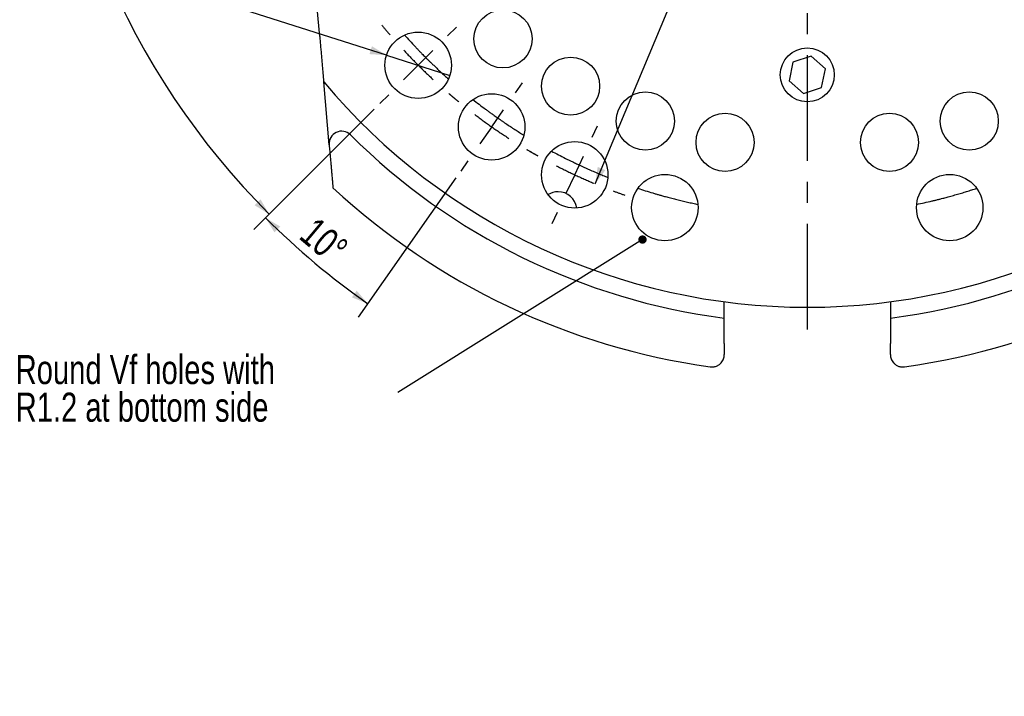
# Model space of a CAD drawing. Header units: millimetres. Extents: x 8 to 862, y 8 to 585.
# Tile 75 of 84: x 644 to 763, y 445 to 527. Entities that reach past the tile are written whole.
import ezdxf

# ---------------------------------------------------------------- set-up
doc = ezdxf.new("R2010")
doc.units = ezdxf.units.MM
doc.linetypes.add('CENTERX2', pattern=[20.32, 12.7, -2.54, 2.54, -2.54])
for name, color, linetype in [('CENTERLINE', 4, 'CENTERX2'), ('DIMENSIONS', 2, 'Continuous'), ('TEXT', 2, 'Continuous')]:
    doc.layers.add(name, color=color, linetype=linetype)
doc.layers.add('OUTLINE', color=7, linetype='Continuous', lineweight=25)
doc.styles.add('SLDTEXTSTYLE0', font='TXT', dxfattribs={"width": 0.75})
doc.dimstyles.new('SLDDIMSTYLE20', dxfattribs={"dimtxt": 0.18, "dimasz": 1, "dimexe": 0, "dimexo": 0.0625, "dimgap": 0, "dimtad": 0, "dimtih": 1, "dimtoh": 1, "dimdec": 0, "dimrnd": 1e-09, "dimzin": 0, "dimdsep": 46, "dimtxsty": 'Standard', "dimblk1": 'DOT', "dimblk2": 'DOT', "dimsah": 1, "dimcen": 0.09, "dimadec": 0, "dimazin": 0, "dimtfac": 1, "dimtdec": 0, "dimtofl": 0, "dimtmove": 0, "dimatfit": 3, "dimldrblk": 'DOT', "dimfxl": 0, "dimfrac": 2, "dimtolj": 1, "dimtzin": 0, "dimarcsym": 0})
doc.dimstyles.new('SLDDIMSTYLE23', dxfattribs={"dimtxt": 3.5, "dimasz": 2, "dimexe": 0, "dimexo": 0.0625, "dimgap": 0.875, "dimtad": 1, "dimrnd": 1e-09, "dimzin": 12, "dimdsep": 46, "dimtxsty": 'SLDTEXTSTYLE0', "dimsah": 1, "dimcen": 0, "dimadec": 0, "dimazin": 3, "dimtfac": 1, "dimtofl": 0, "dimtmove": 0, "dimatfit": 3, "dimfxl": 0, "dimfrac": 2, "dimtolj": 1, "dimtzin": 12, "dimarcsym": 0})
doc.dimstyles.new('SLDDIMSTYLE35', dxfattribs={"dimtxt": 3.5, "dimasz": 2, "dimexe": 0, "dimexo": 0.0625, "dimgap": 0.875, "dimtad": 1, "dimrnd": 1e-09, "dimzin": 12, "dimdsep": 46, "dimtxsty": 'SLDTEXTSTYLE0', "dimblk1": 'NONE', "dimsah": 1, "dimcen": 0, "dimadec": 0, "dimazin": 3, "dimtfac": 1, "dimtmove": 0, "dimatfit": 3, "dimldrblk": 'NONE', "dimfxl": 0, "dimfrac": 2, "dimtolj": 1, "dimtzin": 12, "dimarcsym": 0})
doc.dimstyles.new('SLDDIMSTYLE8', dxfattribs={"dimtxt": 3.5, "dimasz": 2, "dimexe": 0, "dimexo": 0.0625, "dimgap": 0.875, "dimtad": 1, "dimdec": 4, "dimzin": 12, "dimdsep": 46, "dimtxsty": 'SLDTEXTSTYLE0', "dimsah": 1, "dimcen": 0.09, "dimazin": 3, "dimtfac": 1, "dimtofl": 0, "dimtmove": 0, "dimatfit": 3, "dimfxl": 0, "dimfrac": 2, "dimtolj": 1, "dimtzin": 12, "dimarcsym": 0})
doc.dimstyles.new('SLDDIMSTYLE9', dxfattribs={"dimtxt": 3.5, "dimasz": 2, "dimexe": 0, "dimexo": 0.0625, "dimgap": 0.875, "dimtad": 1, "dimrnd": 1e-09, "dimzin": 12, "dimdsep": 46, "dimtxsty": 'SLDTEXTSTYLE0', "dimsah": 1, "dimcen": 0, "dimadec": 0, "dimazin": 3, "dimtfac": 1, "dimtofl": 0, "dimtmove": 0, "dimatfit": 3, "dimfxl": 0, "dimfrac": 2, "dimtolj": 1, "dimtzin": 12, "dimarcsym": 0})

# ---------------------------------------------------------------- blocks, each defined once
blk = doc.blocks.new('_D_87')
at = {"layer": 'DIMENSIONS'}
blk.add_line((791.29, 545.14), (739.17, 568.21), dxfattribs=at)
blk.add_arc((739.17, 568.21), 131.85, 291.267, 338.1374, dxfattribs=at)
blk.add_solid([(791.29, 545.14), (789.66, 546.41), (789.26, 545.49)], dxfattribs=at)
at = {"layer": 'DIMENSIONS', "insert": (761.08, 563.43), "char_height": 3.5, "attachment_point": 1, "rotation": 336.1278, "style": 'SLDTEXTSTYLE0'}
blk.add_mtext('R57', dxfattribs=at)
blk = doc.blocks.new('_D_88')
at = {"layer": 'DIMENSIONS'}
for p, q in [((687.05, 568.21), (645.55, 568.21)), ((687.02, 516.06), (672.97, 502.01))]:
    blk.add_line(p, q, dxfattribs=at)
blk.add_arc((739.17, 568.21), 91.62, 180, 225, dxfattribs=at)
for points in [[(647.55, 568.21), (647.07, 566.2), (648.07, 566.21)], [(674.38, 503.42), (673.34, 505.2), (672.63, 504.5)]]:
    blk.add_solid(points, dxfattribs=at)
at = {"layer": 'DIMENSIONS', "insert": (657.34, 538.13), "char_height": 3.5, "attachment_point": 1, "rotation": 292.5, "style": 'SLDTEXTSTYLE0'}
blk.add_mtext('45°', dxfattribs=at)
blk = doc.blocks.new('_D_89')
at = {"layer": 'DIMENSIONS'}
for p, q in [((687.02, 516.06), (672.52, 501.56)), ((696.86, 507.8), (685.11, 491))]:
    blk.add_line(p, q, dxfattribs=at)
blk.add_arc((739.17, 568.21), 92.25, 225, 235, dxfattribs=at)
for points in [[(673.94, 502.98), (675.02, 501.22), (675.71, 501.94)], [(686.25, 492.64), (684.92, 494.21), (684.34, 493.4)]]:
    blk.add_solid(points, dxfattribs=at)
at = {"layer": 'DIMENSIONS', "insert": (680.07, 503.26), "char_height": 3.5, "attachment_point": 1, "rotation": 320, "style": 'SLDTEXTSTYLE0'}
blk.add_mtext('10°', dxfattribs=at)
blk = doc.blocks.new('_D_90')
at = {"layer": 'DIMENSIONS'}
for q in [(667.93, 529.12), (696.13, 520.15)]:
    blk.add_line((688.51, 522.58), q, dxfattribs=at)
blk.add_solid([(688.51, 522.58), (686.75, 523.66), (686.45, 522.71)], dxfattribs=at)
at = {"layer": 'DIMENSIONS', "char_height": 3.5, "attachment_point": 1, "rotation": 342.3517, "style": 'SLDTEXTSTYLE0'}
for s, insert in [('%%c', (669.29, 533.4)), ('8', (674.34, 531.85))]:
    blk.add_mtext(s, dxfattribs=dict(at, insert=insert))
blk = doc.blocks.new('_None')
blk = doc.blocks.new('_D_91')
at = {"layer": 'DIMENSIONS'}
blk.add_line((713.62, 507.08), (739.17, 568.21), dxfattribs=at)
blk.add_solid([(713.62, 507.08), (714.86, 508.73), (713.93, 509.12)], dxfattribs=at)
at = {"layer": 'DIMENSIONS', "insert": (722.42, 539.79), "char_height": 3.5, "attachment_point": 1, "rotation": 67.3225, "style": 'SLDTEXTSTYLE0'}
blk.add_mtext('R66,25', dxfattribs=at)
blk = doc.blocks.new('SW_NOTE_0_13')
at = {"layer": 'TEXT', "color": 0, "char_height": 3.5, "attachment_point": 1, "style": 'SLDTEXTSTYLE0'}
for s, insert in [('Round Vf holes with', (-46.03, 4.53)), ('R1.2 at bottom side', (-46.03, 0))]:
    blk.add_mtext(s, dxfattribs=dict(at, insert=insert))
blk = doc.blocks.new('_Dot')
at = {"color": 0, "linetype": 'ByBlock', "lineweight": -2}
blk.add_line((-0.5, 0), (-1, 0), dxfattribs=at)
at = {"color": 0, "linetype": 'ByBlock', "const_width": 0.5}
blk.add_lwpolyline([(-0.25, 0, 1), (0.25, 0, 1)], format="xyb", close=True, dxfattribs=at)
blk = doc.blocks.new('SW_CENTERMARKSYMBOL_0')
at = {"layer": 'CENTERLINE', "color": 0}
for p, q in [((0, 5), (0, 15.1)), ((0, 0), (0, 2.5)), ((-5, 0), (-15.1, 0)), ((0, 0), (-2.5, 0)), ((0, 0), (0, -2.5)), ((0, 0), (2.5, 0)), ((5, 0), (15.1, 0)), ((0, -5), (0, -79.68))]:
    blk.add_line(p, q, dxfattribs=at)
blk = doc.blocks.new('SW_CENTERMARKSYMBOL_2')
at = {"layer": 'CENTERLINE', "color": 0}
for p, q in [((3.54, 3.54), (4.6, 4.6)), ((0, 0), (1.77, 1.77)), ((0, 0), (-1.77, -1.77)), ((11.71, -3.33), (12.57, -2.1)), ((-3.54, -3.54), (-4.6, -4.6)), ((8.85, -7.42), (10.28, -5.38)), ((8.85, -7.42), (7.41, -9.47)), ((20.96, -8.67), (21.59, -7.31)), ((5.98, -11.52), (5.12, -12.75)), ((18.85, -13.2), (19.9, -10.93)), ((18.85, -13.2), (17.79, -15.46)), ((16.73, -17.73), (16.1, -19.09))]:
    blk.add_line(p, q, dxfattribs=at)
for start, end in [(219.3785, 220.6758), (222.8379, 225), (225, 227.1621), (229.3242, 230.6215), (229.3785, 230.6758), (232.8379, 235), (235, 237.1621), (239.3242, 240.6215), (239.3785, 240.6758), (242.8379, 245), (245, 247.1621), (249.3242, 250.6215)]:
    blk.add_arc((46.85, 46.85), 66.25, start, end, dxfattribs=at)

msp = doc.modelspace()

# ---------------------------------------------------------------- linework, layer by layer
at = {"layer": 'OUTLINE'}
for p, q in [((680.46236, 524.81662), (676.66605, 568.20876)), ((737.44318, 521.74664), (736.97277, 519.48566)), ((739.63646, 522.46975), (737.44318, 521.74664)), ((741.35932, 520.93187), (739.63646, 522.46975)), ((740.88891, 518.67088), (741.35932, 520.93187)), ((681.60218, 511.78856), (680.94017, 519.35525)), ((736.97277, 519.48566), (738.69563, 517.94778)), ((738.69563, 517.94778), (740.88891, 518.67088)), ((681.60218, 511.78856), (681.65646, 511.168)), ((729.16604, 490.90286), (729.16604, 492.86953)), ((749.16604, 492.86953), (749.16604, 490.90286)), ((729.16604, 487.82842), (729.16604, 490.90286)), ((749.16604, 490.90286), (749.16604, 487.82842))]:
    msp.add_line(p, q, dxfattribs=at)
for centre, radius in [((702.52715, 524.54423), 3.5), ((692.32022, 521.36294), 4), ((739.16604, 520.20876), 3.25), ((710.66604, 518.84532), 3.5), ((719.6709, 514.64628), 3.5), ((758.66119, 514.64628), 3.5), ((701.16661, 513.93994), 4), ((729.2681, 512.07472), 3.5), ((749.06399, 512.07472), 3.5), ((711.16759, 508.16587), 4), ((722.01928, 504.21618), 4), ((756.31281, 504.21618), 4)]:
    msp.add_circle(centre, radius, dxfattribs=at)
for centre, radius, start, end in [((739.16604, 568.20876), 76, 219.9913068, 320.0086932), ((683.09647, 511.91929), 1.5, 45.1121311, 185), ((739.16604, 568.20876), 77.95, 225.1121311, 262.6293632), ((739.16604, 568.20876), 77.95, 277.3706368, 314.8878689), ((739.16604, 568.20876), 84, 227.1648716, 261.9872223), ((739.16604, 568.20876), 84, 278.0127777, 312.8351284), ((709.16015, 503.86091), 2.27072, 90, 122.0955902), ((709.16015, 503.86091), 2.27072, 7.9044098, 90)]:
    msp.add_arc(centre, radius, start, end, dxfattribs=at)
for points, knots in [([(680.46236, 524.81662), (680.47145, 524.71276), (680.49969, 524.3899), (680.54706, 523.84862), (680.60453, 523.19167), (680.66174, 522.53766), (680.71843, 521.88984), (680.76443, 521.36395), (680.80005, 520.95691), (680.83059, 520.60778), (680.85756, 520.29953), (680.88048, 520.03753), (680.89799, 519.83734), (680.91478, 519.64552), (680.92846, 519.48911), (680.93752, 519.38559), (680.93867, 519.37243), (680.93925, 519.36574)], [0, 0, 0, 0, 0.0459134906, 0.1427361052, 0.2395477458, 0.3384004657, 0.4372211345, 0.5370868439, 0.5877495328, 0.638402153, 0.7162140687, 0.756030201, 0.7958330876, 0.8476009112, 0.9005752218, 0.9494203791, 1, 1, 1, 1]), ([(690.66842, 525.00595), (690.87708, 524.77363), (691.29434, 524.30904), (691.81416, 523.75144), (692.2145, 523.32994), (692.48841, 523.04511), (692.73923, 522.78748), (692.96434, 522.55869), (693.15946, 522.36207), (693.37154, 522.15011), (693.59697, 521.92705), (693.83196, 521.69685), (694.14886, 521.38953), (694.54552, 521.01056), (695.02029, 520.56625), (695.49045, 520.13459), (695.80567, 519.85226), (695.96323, 519.71114)], [0, 0, 0, 0, 0.131052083, 0.262071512, 0.314318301, 0.366568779, 0.418689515, 0.452475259, 0.48634015, 0.520050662, 0.561360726, 0.602883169, 0.644373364, 0.733156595, 0.822044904, 0.911052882, 1, 1, 1, 1]), ([(698.9073, 517.24078), (699.15313, 517.04821), (699.64473, 516.66314), (700.25348, 516.20428), (700.72093, 515.8587), (701.04014, 515.62576), (701.33188, 515.41559), (701.5933, 515.22939), (701.81959, 515.06962), (702.06527, 514.89772), (702.326, 514.71718), (702.59739, 514.53129), (702.96285, 514.28367), (703.41928, 513.97934), (703.964, 513.62422), (704.50197, 513.28075), (704.86144, 513.05745), (705.04111, 512.94584)], [0, 0, 0, 0, 0.131052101, 0.262071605, 0.314318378, 0.366568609, 0.418689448, 0.452475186, 0.486339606, 0.520050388, 0.561360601, 0.602883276, 0.64437311, 0.733156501, 0.822044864, 0.911052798, 1, 1, 1, 1]), ([(681.65646, 511.168), (681.67384, 510.96933), (681.70864, 510.57166), (681.76044, 509.9795), (681.80883, 509.42651), (681.85346, 508.91629), (681.89413, 508.45138), (681.92929, 508.04964), (681.9589, 507.71116), (681.98331, 507.43208), (682.00631, 507.16923), (682.02674, 506.93573), (682.0428, 506.75215), (682.05316, 506.63383), (682.05452, 506.61825), (682.0552, 506.61046)], [0, 0, 0, 0, 0.09936215, 0.198889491, 0.298195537, 0.382105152, 0.466164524, 0.549959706, 0.610611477, 0.671381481, 0.731940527, 0.80034324, 0.868666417, 0.934354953, 1, 1, 1, 1]), ([(708.36942, 511.02423), (708.64495, 510.87729), (709.19595, 510.58343), (709.87513, 510.23725), (710.39549, 509.97809), (710.7503, 509.80412), (711.0741, 509.64781), (711.36389, 509.50982), (711.61449, 509.39178), (711.88628, 509.26515), (712.1744, 509.13263), (712.47395, 508.9967), (712.87685, 508.81629), (713.3792, 508.59584), (713.9773, 508.34071), (714.56674, 508.09588), (714.95952, 507.93839), (715.15585, 507.85967)], [0, 0, 0, 0, 0.131052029, 0.262071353, 0.314318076, 0.366568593, 0.418689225, 0.452475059, 0.486339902, 0.520050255, 0.561360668, 0.602883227, 0.644373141, 0.733156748, 0.822044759, 0.911052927, 1, 1, 1, 1]), ([(718.76727, 506.54522), (719.06414, 506.44835), (719.6578, 506.25464), (720.38677, 506.03165), (720.94423, 505.86679), (721.32386, 505.75707), (721.66989, 505.65936), (721.97923, 505.5738), (722.24652, 505.50106), (722.53617, 505.42355), (722.84292, 505.34308), (723.16153, 505.26123), (723.58963, 505.15353), (724.12263, 505.02365), (724.75596, 504.87627), (725.37895, 504.7375), (725.79312, 504.65061), (726.00013, 504.60718)], [0, 0, 0, 0, 0.131052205, 0.262071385, 0.314318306, 0.366568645, 0.418689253, 0.452475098, 0.486339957, 0.520050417, 0.561360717, 0.602882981, 0.644372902, 0.733156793, 0.822044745, 0.911052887, 1, 1, 1, 1]), ([(752.33196, 504.60718), (752.63749, 504.67172), (753.24847, 504.80079), (753.99127, 504.97217), (754.55648, 505.10812), (754.9401, 505.20293), (755.28863, 505.29131), (755.59931, 505.37189), (755.86716, 505.44254), (756.15676, 505.52024), (756.46265, 505.60392), (756.77949, 505.69234), (757.2041, 505.81312), (757.73062, 505.96715), (758.35279, 506.15616), (758.9617, 506.3475), (759.36382, 506.47933), (759.56482, 506.54522)], [0, 0, 0, 0, 0.131052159, 0.262071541, 0.314318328, 0.36656886, 0.418689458, 0.452475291, 0.486339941, 0.520050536, 0.561360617, 0.602883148, 0.644373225, 0.733156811, 0.822044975, 0.911052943, 1, 1, 1, 1]), ([(729.16604, 487.82842), (729.16604, 487.68243), (729.16604, 487.38731), (729.16604, 486.94217), (729.16604, 486.65944), (729.16604, 486.51421)], [0, 0, 0, 0, 0.322549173, 0.652020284, 1, 1, 1, 1]), ([(749.16604, 486.51421), (749.16604, 486.64101), (749.16604, 486.89702), (749.16604, 487.25424), (749.16604, 487.56656), (749.16604, 487.74092), (749.16604, 487.82842)], [0, 0, 0, 0, 0.304598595, 0.615037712, 0.806807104, 1, 1, 1, 1]), ([(727.45695, 485.02886), (727.45905, 485.02856), (727.52347, 485.01953), (727.65143, 485.01034), (727.84311, 485.0205), (728.03598, 485.056), (728.26538, 485.13061), (728.4759, 485.24242), (728.66144, 485.38715), (728.8098, 485.53504), (728.95826, 485.73464), (729.07649, 485.98164), (729.15144, 486.24474), (729.16113, 486.42351), (729.16604, 486.51421)], [0, 0, 0, 0, 0.0029127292, 0.0893154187, 0.1757162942, 0.2641819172, 0.3526360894, 0.4932037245, 0.56531675, 0.6374133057, 0.7372589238, 0.8396309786, 0.9186364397, 1, 1, 1, 1]), ([(749.16604, 486.51421), (749.17068, 486.42623), (749.18012, 486.24739), (749.25381, 485.98648), (749.37246, 485.73682), (749.51966, 485.53802), (749.6672, 485.39046), (749.80546, 485.28156), (749.95183, 485.19147), (750.11458, 485.11525), (750.29154, 485.05738), (750.4828, 485.02123), (750.67605, 485.01012), (750.80711, 485.01932), (750.87304, 485.02856), (750.87514, 485.02886)], [0, 0, 0, 0, 0.078890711, 0.160354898, 0.260033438, 0.362554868, 0.432782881, 0.503028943, 0.575208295, 0.647398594, 0.733744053, 0.82009998, 0.908591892, 0.9970877, 1, 1, 1, 1])]:
    msp.add_open_spline(points, degree=3, knots=knots, dxfattribs=at)

# ---------------------------------------------------------------- block references
at = {"layer": 'CENTERLINE'}
for name, p in [('SW_CENTERMARKSYMBOL_0', (739.16604, 568.20876)), ('SW_CENTERMARKSYMBOL_2', (692.32022, 521.36294))]:
    msp.add_blockref(name, p, dxfattribs=at)
at = {"layer": 'TEXT'}
msp.add_blockref('SW_NOTE_0_13', (689.8874, 481.92407), dxfattribs=at)

# ---------------------------------------------------------------- dimensions: what is measured, and where the dimension line sits
at = {"layer": 'DIMENSIONS'}
for base, line2, picture, middle in [((654.52101, 533.14764), ((701.81604, 568.20876), (688.04543, 568.20876)), '_D_88', (654.52101, 533.14764)), ((679.86922, 497.54156), ((697.43836, 508.61545), (704.89485, 519.26443)), '_D_89', (679.86922, 497.54156))]:
    dim = msp.add_angular_dim_2l(base=base, line1=((687.72403, 516.76674), (696.91641, 525.95913)), line2=line2, dimstyle='SLDDIMSTYLE8', dxfattribs=at)
    dim.commit()
    dim.dimension.update_dxf_attribs({"geometry": picture, "text_midpoint": middle, "dimtype": 162})
for mpoint, dimstyle, picture, middle in [((713.62376, 507.08059), 'SLDDIMSTYLE9', '_D_91', (729.30075, 544.59898)), ((791.28972, 545.14098), 'SLDDIMSTYLE23', '_D_87', (763.05269, 557.63754))]:
    dim = msp.add_radius_dim(center=(739.16604, 568.20876), mpoint=mpoint, dimstyle=dimstyle, dxfattribs=at)
    dim.commit()
    dim.dimension.update_dxf_attribs({"geometry": picture, "text_midpoint": middle, "dimtype": 164})
dim = msp.add_diameter_dim_2p(p1=(696.13196, 520.15025), p2=(688.50848, 522.57563), dimstyle='SLDDIMSTYLE35', dxfattribs=at)
dim.commit()
dim.dimension.update_dxf_attribs({"geometry": '_D_90', "text_midpoint": (671.50849, 527.98413), "dimtype": 163})

# ---------------------------------------------------------------- leaders
at = {"layer": 'TEXT'}
msp.add_leader([(719.32503, 500.36715), (689.8874, 481.92407)], dimstyle='SLDDIMSTYLE20', dxfattribs=at)

doc.saveas('drawing.dxf')
